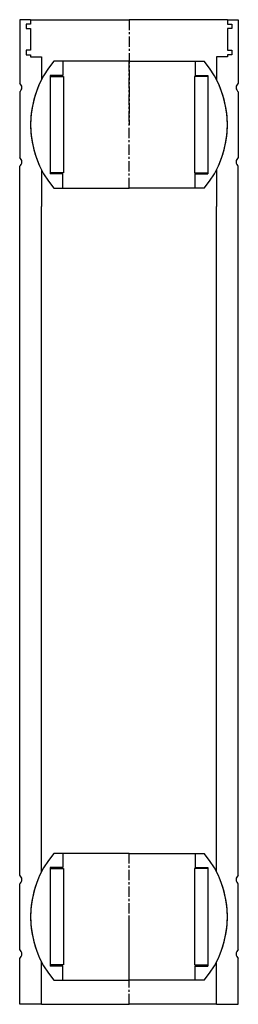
# Model space of a CAD drawing. Extents: x -50 to 50, y 0 to 450.
import ezdxf

# ---------------------------------------------------------------- set-up
doc = ezdxf.new("R2010")
doc.units = 0
doc.header["$LTSCALE"] = 0.15
doc.linetypes.add('CENTER', pattern=[50.8, 31.75, -6.35, 6.35, -6.35])
doc.layers.get('0').update_dxf_attribs({"linetype": 'CONTINUOUS'})
doc.layers.add('CENTER', color=9, linetype='CENTER')

# ---------------------------------------------------------------- blocks, each defined once
blk = doc.blocks.new('M50-205')
for p, q in [((-50, 450), (-50, 421)), ((-45, 450), (-50, 450)), ((-45, 450), (0, 450)), ((-45, 450), (-45, 448)), ((45, 450), (0, 450)), ((45, 450), (45, 448)), ((45, 450), (50, 450)), ((50, 450), (50, 421)), ((-45, 448), (-47, 448)), ((-47, 448), (-47, 446)), ((-47, 446), (-45, 446)), ((-45, 446), (-45, 436)), ((45, 448), (47, 448)), ((45, 446), (45, 436)), ((47, 446), (45, 446)), ((47, 448), (47, 446)), ((-47, 436), (-47, 434)), ((-45, 436), (-47, 436)), ((-47, 434), (-45, 434)), ((-45, 434), (-45, 433)), ((-45, 433), (-40, 433)), ((-40, 433), (-40, 422.62)), ((45, 433), (40, 433)), ((40, 433), (40, 422.62)), ((45, 436), (47, 436)), ((45, 434), (45, 433)), ((47, 434), (45, 434)), ((47, 436), (47, 434)), ((-50, 417), (-50, 387)), ((50, 417), (50, 387)), ((-50, 150), (-50, 383)), ((50, 150), (50, 383)), ((-40, 381.38), (-40, 364.63)), ((40, 381.38), (40, 364.63)), ((-40, 150), (-40, 364.63)), ((40, 150), (40, 364.63)), ((-50, 59), (-50, 150)), ((-40, 60.62), (-40, 150)), ((40, 60.62), (40, 150)), ((50, 59), (50, 150)), ((-50, 25), (-50, 55)), ((50, 25), (50, 55)), ((-50, 0), (-50, 21)), ((-40, 0), (-40, 19.38)), ((40, 0), (40, 19.38)), ((50, 0), (50, 21)), ((-40, 0), (-50, 0)), ((-40, 0), (0, 0)), ((40, 0), (0, 0)), ((40, 0), (50, 0))]:
    blk.add_line(p, q)
for centre, radius, start, end in [((-51.5, 419), 2.5, 306.8699, 53.1301), ((0, 402), 45, 152.734, 207.266), ((0, 402), 45, 332.734, 27.266), ((51.5, 419), 2.5, 126.8699, 233.1301), ((-51.5, 385), 2.5, 306.8699, 53.1301), ((51.5, 385), 2.5, 126.8699, 233.1301), ((-51.5, 57), 2.5, 306.8699, 53.1301), ((0, 40), 45, 152.734, 207.266), ((0, 40), 45, 332.734, 27.266), ((51.5, 57), 2.5, 126.8699, 233.1301), ((-51.5, 23), 2.5, 306.8699, 53.1301), ((51.5, 23), 2.5, 126.8699, 233.1301)]:
    blk.add_arc(centre, radius, start, end)
at = {"layer": 'CENTER'}
for p, q in [((0, 450), (0, 402)), ((0, 0), (0, 40))]:
    blk.add_line(p, q, dxfattribs=at)
blk = doc.blocks.new('Ball-060090')
for p, q in [((0, 29), (-34.41, 29)), ((-30.25, 29), (-30.25, 22.5)), ((0, 29), (34.41, 29)), ((30.25, 29), (30.25, 22.5)), ((-36, 22.5), (-36, -22.5)), ((-30.25, 22.5), (-36, 22.5)), ((-36, 22), (-30, 22)), ((-30, 22), (-30, -22)), ((30, 22), (30, -22)), ((36, 22), (30, 22)), ((30.25, 22.5), (36, 22.5)), ((36, 22.5), (36, -22.5)), ((-30, -22), (-36, -22)), ((30, -22), (36, -22)), ((-30.25, -22.5), (-36, -22.5)), ((-30.25, -29), (-30.25, -22.5)), ((30.25, -22.5), (36, -22.5)), ((30.25, -29), (30.25, -22.5)), ((-34.41, -29), (0, -29)), ((34.41, -29), (0, -29))]:
    blk.add_line(p, q)
for start, end in [(139.876, 220.124), (319.876, 40.124)]:
    blk.add_arc((0, 0), 45, start, end)
at = {"layer": 'CENTER'}
blk.add_line((0, -29), (0, 29), dxfattribs=at)

msp = doc.modelspace()

# ---------------------------------------------------------------- block references
for name, p in [('M50-205', (0, 0)), ('Ball-060090', (0, 402)), ('Ball-060090', (0, 40))]:
    msp.add_blockref(name, p)

doc.saveas('drawing.dxf')
